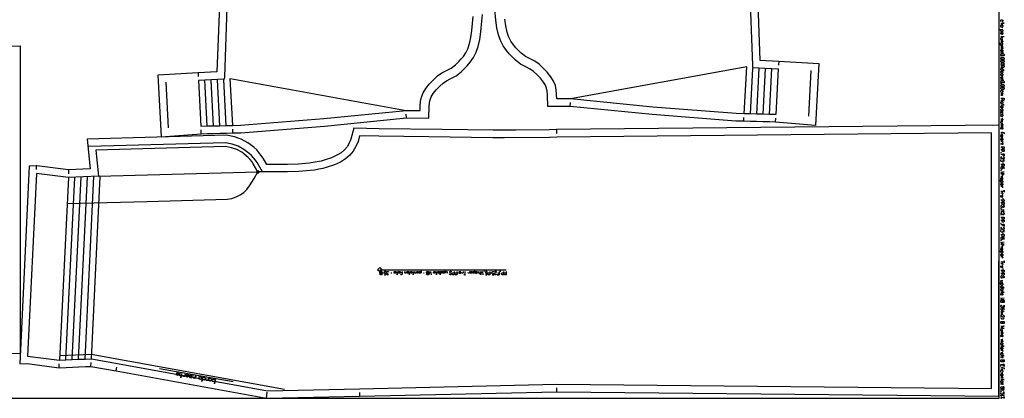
# Model space of a CAD drawing. Extents: x 0 to 3898, y 0 to 1320.
# Tile 4 of 7: x 2599 to 3898, y 0 to 500. Entities that reach past the tile are written whole.
import ezdxf

# ---------------------------------------------------------------- set-up
doc = ezdxf.new("R2010")
doc.units = 0

msp = doc.modelspace()

# ---------------------------------------------------------------- linework, layer by layer
for p, q in [((3892.916, 493.466), (3895.582, 493.466)), ((3897.582, 476.8), (3892.916, 476.8)), ((3892.916, 465.466), (3895.582, 465.466)), ((3599.926, 444.767), (3599.67, 439.773)), ((3892.916, 442.2), (3897.582, 440.2)), ((2833.794, 429.427), (2834.05, 424.433)), ((3324.939, 385.268), (3325.179, 390.261)), ((3897.582, 392.6), (3892.916, 392.6)), ((3108.781, 369.928), (3108.541, 374.921)), ((3553.975, 365.492), (3554.094, 370.491)), ((3595.698, 364.5), (3595.949, 369.492)), ((2838.022, 349.16), (2837.771, 354.152)), ((2879.745, 350.152), (2879.626, 355.151)), ((3306.788, 354.549), (3306.895, 349.549)), ((3892.916, 348.6), (3895.582, 348.6)), ((3892.916, 343.933), (3895.582, 343.933)), ((3892.916, 324.6), (3892.916, 323.266)), ((2620.423, 306.829), (2620.196, 301.834)), ((2663.118, 301.413), (2662.901, 296.417)), ((3892.916, 301.6), (3892.916, 300.266)), ((3895.582, 311.266), (3895.582, 309.933)), ((3892.916, 291.933), (3895.582, 291.933)), ((3895.582, 264.266), (3895.582, 262.933)), ((3892.916, 250.933), (3892.916, 249.6)), ((3892.916, 231.6), (3892.916, 230.266)), ((3892.916, 208.6), (3892.916, 207.266)), ((3895.582, 218.266), (3895.582, 216.933)), ((3892.916, 198.933), (3895.582, 198.933)), ((3895.582, 171.266), (3895.582, 169.933)), ((3078.449, 164.992), (3077.21, 164.992)), ((3089.599, 164.992), (3088.36, 164.992)), ((3112.829, 163.133), (3112.829, 167.47)), ((3132.343, 164.992), (3131.104, 164.992)), ((3177.255, 164.992), (3176.016, 164.992)), ((3202.963, 167.47), (3202.963, 164.992)), ((3211.945, 167.47), (3210.706, 167.47)), ((3220.928, 164.992), (3219.689, 164.992)), ((3233.317, 167.47), (3232.078, 167.47)), ((3892.916, 60.6), (3895.582, 60.6)), ((3897.582, 55.933), (3892.916, 55.933)), ((2650.563, 40.395), (2650.774, 45.39)), ((2692.428, 42.188), (2692.769, 47.176)), ((2725.764, 36.131), (2726.657, 41.05)), ((2879.962, 21.871), (2782.754, 38.966)), ((3892.916, 37.933), (3895.582, 37.933)), ((3892.916, 33.266), (3895.582, 33.266)), ((3307.133, 8.671), (3307.099, 13.67)), ((2924.085, 0.096), (2925.136, 8.026)), ((3047.203, 2.725), (3047.091, 7.723)), ((3892.916, 2), (3897.582, 0))]:
    msp.add_line(p, q)
for points in [[(7, 0), (3890.583, 0), (3890.583, 1320), (7, 1320), (7, 0)], [(3892.916, 491.8), (3893.582, 492.466), (3894.916, 492.466), (3895.582, 491.8), (3895.582, 490.466), (3894.916, 489.8), (3895.582, 489.8), (3892.916, 489.8), (3893.582, 489.8), (3892.916, 490.466), (3892.916, 491.8)], [(3892.916, 456.466), (3892.916, 455.466), (3893.916, 455.466), (3893.916, 456.466), (3892.916, 456.466)], [(3894.916, 456.466), (3894.916, 455.466), (3895.916, 455.466), (3895.916, 456.466), (3894.916, 456.466)], [(3892.916, 453.8), (3893.582, 454.466), (3896.916, 454.466), (3897.582, 453.8), (3897.582, 452.466), (3896.916, 451.8), (3893.582, 451.8), (3892.916, 452.466), (3892.916, 453.8)], [(3892.916, 450.8), (3893.249, 450.8), (3893.249, 450.533), (3892.916, 450.533), (3892.916, 450.8)], [(3892.916, 448.866), (3893.582, 449.533), (3896.916, 449.533), (3897.582, 448.866), (3897.582, 447.533), (3896.916, 446.866), (3893.582, 446.866), (3892.916, 447.533), (3892.916, 448.866)], [(3892.916, 445.2), (3893.582, 445.866), (3896.916, 445.866), (3897.582, 445.2), (3897.582, 443.866), (3896.916, 443.2), (3893.582, 443.2), (3892.916, 443.866), (3892.916, 445.2)], [(3896.582, 441), (3896.582, 442), (3897.582, 442), (3897.582, 441), (3896.582, 441)], [(3893.916, 441.4), (3892.916, 441.4), (3892.916, 440.4), (3893.916, 440.4), (3893.916, 441.4)], [(3892.916, 434.866), (3893.582, 435.533), (3894.916, 435.533), (3895.582, 434.866), (3895.582, 433.533), (3894.916, 432.866), (3897.582, 432.866), (3892.916, 432.866), (3893.582, 432.866), (3892.916, 433.533), (3892.916, 434.866)], [(3892.916, 431.2), (3893.582, 431.866), (3894.916, 431.866), (3895.582, 431.2), (3895.582, 429.866), (3894.916, 429.2), (3895.582, 429.2), (3892.916, 429.2), (3893.582, 429.2), (3892.916, 429.866), (3892.916, 431.2)], [(3892.916, 427.533), (3893.582, 428.2), (3894.916, 428.2), (3895.582, 427.533), (3895.582, 426.2), (3894.916, 425.533), (3893.582, 425.533), (3892.916, 426.2), (3892.916, 427.533)], [(3892.916, 420.866), (3892.916, 419.866), (3893.916, 419.866), (3893.916, 420.866), (3892.916, 420.866)], [(3892.916, 418.2), (3893.582, 418.866), (3896.916, 418.866), (3897.582, 418.2), (3897.582, 416.866), (3896.916, 416.2), (3893.582, 416.2), (3892.916, 416.866), (3892.916, 418.2)], [(3894.916, 420.866), (3894.916, 419.866), (3895.916, 419.866), (3895.916, 420.866), (3894.916, 420.866)], [(3892.916, 415.2), (3893.249, 415.2), (3893.249, 414.933), (3892.916, 414.933), (3892.916, 415.2)], [(3892.916, 413.266), (3893.582, 413.933), (3896.916, 413.933), (3897.582, 413.266), (3897.582, 411.933), (3896.916, 411.266), (3893.582, 411.266), (3892.916, 411.933), (3892.916, 413.266)], [(3892.916, 409.6), (3893.582, 410.266), (3896.916, 410.266), (3897.582, 409.6), (3897.582, 408.266), (3896.916, 407.6), (3893.582, 407.6), (3892.916, 408.266), (3892.916, 409.6)], [(3892.916, 390.933), (3893.582, 391.6), (3894.916, 391.6), (3895.582, 390.933), (3895.582, 389.6), (3894.916, 388.933), (3893.582, 388.933), (3892.916, 389.6), (3892.916, 390.933)], [(3892.916, 381.266), (3893.582, 381.933), (3894.916, 381.933), (3895.582, 381.266), (3895.582, 379.933), (3894.916, 379.266), (3895.582, 379.266), (3892.916, 379.266), (3893.582, 379.266), (3892.916, 379.933), (3892.916, 381.266)], [(3892.916, 373.933), (3893.582, 374.6), (3894.916, 374.6), (3895.582, 373.933), (3895.582, 372.6), (3894.916, 371.933), (3895.582, 371.933), (3892.916, 371.933), (3893.582, 371.933), (3892.916, 372.6), (3892.916, 373.933)], [(3307.133, 8.671), (3890.556, 2.965), (3890.582, 360.259), (3306.788, 354.549), (3297.206, 354.231), (3252.992, 353.705), (3223.022, 353.665), (3155.697, 354.868), (3072.627, 355.798), (3039.445, 356.647), (3035.4, 342.146), (3033.135, 336.608), (3030.355, 331.893), (3026.931, 327.789), (3022.596, 324.067), (3017.06, 320.614), (3010.062, 317.408), (3001.372, 314.457), (2996.311, 313.105), (2991.105, 311.97), (2985.857, 311.059), (2980.643, 310.357), (2966.298, 309.171), (2951.828, 308.731), (2938.384, 308.713), (2924.424, 308.694), (2919.537, 317.006), (2916.836, 320.924), (2914.158, 324.342), (2911.173, 327.689), (2907.225, 331.507), (2899.534, 337.313), (2890.921, 341.953), (2881.714, 345.22), (2871.492, 347.205), (2687.332, 342.089), (2691.27, 302.632), (2663.118, 301.413), (2621.21, 306.854), (2620.423, 306.829), (2611.184, 306.538), (2598.504, 45.482), (2608.526, 45.788), (2650.563, 40.395), (2659.837, 40.792), (2668.264, 41.153), (2676.691, 41.514), (2685.117, 41.875), (2692.428, 42.188), (2725.764, 36.131), (2924.085, 0.096), (2924.612, 0), (3047.203, 2.725), (3307.133, 8.671)], [(3892.916, 336.266), (3892.916, 335.266), (3893.916, 335.266), (3893.916, 336.266), (3892.916, 336.266)], [(3894.916, 336.266), (3894.916, 335.266), (3895.916, 335.266), (3895.916, 336.266), (3894.916, 336.266)], [(3076.28, 167.47), (3076.28, 163.133), (3074.422, 163.133), (3073.802, 163.753), (3073.802, 164.372), (3074.422, 164.992), (3076.28, 164.992), (3074.422, 164.992), (3073.802, 165.611), (3073.802, 166.85), (3074.422, 167.47), (3076.28, 167.47)], [(3094.555, 167.47), (3095.174, 166.85), (3095.174, 165.611), (3094.555, 164.992), (3093.316, 164.992), (3092.696, 165.611), (3092.696, 164.992), (3092.696, 167.47), (3092.696, 166.85), (3093.316, 167.47), (3094.555, 167.47)], [(3100.13, 167.47), (3100.75, 166.85), (3100.75, 165.611), (3100.13, 164.992), (3098.891, 164.992), (3098.272, 165.611), (3098.272, 164.992), (3098.272, 167.47), (3098.272, 166.85), (3098.891, 167.47), (3100.13, 167.47)], [(3111.281, 167.47), (3111.9, 166.85), (3111.9, 165.611), (3111.281, 164.992), (3110.042, 164.992), (3109.422, 165.611), (3109.422, 166.85), (3110.042, 167.47), (3111.281, 167.47)], [(3115.617, 167.47), (3116.237, 166.85), (3116.237, 165.611), (3115.617, 164.992), (3114.378, 164.992), (3113.759, 165.611), (3113.759, 164.992), (3113.759, 167.47), (3113.759, 166.85), (3114.378, 167.47), (3115.617, 167.47)], [(3123.98, 167.47), (3124.599, 166.85), (3124.599, 165.611), (3123.98, 164.992), (3122.741, 164.992), (3122.122, 165.611), (3122.122, 164.992), (3122.122, 167.47), (3122.122, 166.85), (3122.741, 167.47), (3123.98, 167.47)], [(3137.918, 167.47), (3137.918, 163.133), (3136.06, 163.133), (3135.44, 163.753), (3135.44, 164.372), (3136.06, 164.992), (3137.918, 164.992), (3136.06, 164.992), (3135.44, 165.611), (3135.44, 166.85), (3136.06, 167.47), (3137.918, 167.47)], [(3151.856, 167.47), (3152.476, 166.85), (3152.476, 165.611), (3151.856, 164.992), (3150.617, 164.992), (3149.998, 165.611), (3149.998, 164.992), (3149.998, 167.47), (3149.998, 166.85), (3150.617, 167.47), (3151.856, 167.47)], [(3155.263, 167.47), (3155.883, 166.85), (3155.883, 165.611), (3155.263, 164.992), (3154.024, 164.992), (3153.405, 165.611), (3153.405, 163.133), (3153.405, 167.47), (3153.405, 166.85), (3154.024, 167.47), (3155.263, 167.47)], [(3892.916, 147.6), (3893.582, 148.266), (3894.916, 148.266), (3895.582, 147.6), (3895.582, 146.266), (3894.916, 145.6), (3897.582, 145.6), (3892.916, 145.6), (3893.582, 145.6), (3892.916, 146.266), (3892.916, 147.6)], [(3892.916, 143.933), (3893.582, 144.6), (3894.916, 144.6), (3895.582, 143.933), (3895.582, 142.6), (3894.916, 141.933), (3895.582, 141.933), (3892.916, 141.933), (3893.582, 141.933), (3892.916, 142.6), (3892.916, 143.933)], [(3892.916, 128.933), (3897.582, 128.933), (3897.582, 126.933), (3896.916, 126.266), (3896.249, 126.266), (3895.582, 126.933), (3895.582, 128.933), (3895.582, 126.933), (3894.916, 126.266), (3893.582, 126.266), (3892.916, 126.933), (3892.916, 128.933)], [(3892.916, 101.266), (3897.582, 101.266), (3897.582, 99.266), (3896.916, 98.6), (3896.249, 98.6), (3895.582, 99.266), (3895.582, 101.266), (3895.582, 99.266), (3894.916, 98.6), (3893.582, 98.6), (3892.916, 99.266), (3892.916, 101.266)], [(3892.916, 72.6), (3893.582, 73.266), (3894.916, 73.266), (3895.582, 72.6), (3895.582, 71.266), (3894.916, 70.6), (3895.582, 70.6), (3892.916, 70.6), (3893.582, 70.6), (3892.916, 71.266), (3892.916, 72.6)], [(3892.916, 58.933), (3893.582, 59.6), (3894.916, 59.6), (3895.582, 58.933), (3895.582, 57.6), (3894.916, 56.933), (3895.582, 56.933), (3892.916, 56.933), (3893.582, 56.933), (3892.916, 57.6), (3892.916, 58.933)], [(3892.916, 54.933), (3892.916, 53.933), (3893.916, 53.933), (3893.916, 54.933), (3892.916, 54.933)], [(3894.916, 54.933), (3894.916, 53.933), (3895.916, 53.933), (3895.916, 54.933), (3894.916, 54.933)], [(3892.916, 50.6), (3897.582, 50.6), (3897.582, 48.6), (3896.916, 47.933), (3896.249, 47.933), (3895.582, 48.6), (3895.582, 50.6), (3895.582, 48.6), (3894.916, 47.933), (3893.582, 47.933), (3892.916, 48.6), (3892.916, 50.6)], [(3892.916, 22.6), (3893.582, 23.266), (3894.916, 23.266), (3895.582, 22.6), (3895.582, 21.266), (3894.916, 20.6), (3895.582, 20.6), (3892.916, 20.6), (3893.582, 20.6), (3892.916, 21.266), (3892.916, 22.6)], [(3892.916, 19.6), (3892.916, 18.6), (3893.916, 18.6), (3893.916, 19.6), (3892.916, 19.6)], [(3894.916, 15.266), (3895.582, 14.6), (3895.582, 13.266), (3896.249, 12.6), (3896.916, 12.6), (3897.582, 13.266), (3897.582, 14.6), (3896.916, 15.266), (3896.249, 15.266), (3895.582, 14.6), (3895.582, 13.266), (3894.916, 12.6), (3893.582, 12.6), (3892.916, 13.266), (3892.916, 14.6), (3893.582, 15.266), (3894.916, 15.266)], [(3894.916, 19.6), (3894.916, 18.6), (3895.916, 18.6), (3895.916, 19.6), (3894.916, 19.6)], [(3892.916, 9.266), (3893.249, 9.266), (3893.249, 9), (3892.916, 9), (3892.916, 9.266)], [(3893.916, 1.2), (3892.916, 1.2), (3892.916, 0.2), (3893.916, 0.2), (3893.916, 1.2)], [(3896.582, 0.8), (3896.582, 1.8), (3897.582, 1.8), (3897.582, 0.8), (3896.582, 0.8)]]:
    msp.add_lwpolyline(points, close=True)
for points in [[(3571.353, 544.602), (3574.939, 446.032), (3599.926, 444.767), (3652.86, 441.831), (3648.524, 360.147), (3595.698, 364.5), (3587.574, 364.693), (3579.174, 364.893), (3570.774, 365.093), (3562.374, 365.293), (3554.031, 365.492), (3554.031, 365.492), (3553.975, 365.492), (3543.242, 365.688), (3433.049, 374.382), (3324.939, 385.268), (3295.276, 385.126), (3294.931, 400.458), (3294.535, 405.251), (3293.692, 409.356), (3292.215, 413.109), (3289.564, 417.341), (3285.594, 422.219), (3280.848, 427.148), (3276.275, 431.341), (3271.909, 434.344), (3266.365, 437.19), (3259.253, 441.051), (3252.819, 446.118), (3246.845, 451.967), (3244.625, 454.234), (3240.704, 458.779), (3236.34, 465.053), (3232.851, 471.982), (3230.291, 479.433), (3228.153, 488.759), (3226.672, 498.789), (3225.378, 512.825)], [(2862.367, 529.262), (2858.781, 430.692), (2833.794, 429.427), (2780.86, 426.491), (2785.196, 344.807), (2838.022, 349.16), (2846.146, 349.353), (2854.546, 349.553), (2862.946, 349.753), (2871.346, 349.953), (2879.689, 350.152), (2879.689, 350.152), (2879.745, 350.152), (2890.478, 350.348), (3000.671, 359.042), (3108.781, 369.928), (3138.444, 369.786), (3138.789, 385.118), (3139.185, 389.911), (3140.028, 394.016), (3141.505, 397.769), (3144.156, 402.001), (3148.126, 406.879), (3152.872, 411.808), (3157.445, 416.001), (3161.811, 419.004), (3167.355, 421.85), (3174.467, 425.711), (3180.901, 430.778), (3186.875, 436.627), (3189.095, 438.894), (3193.016, 443.439), (3197.38, 449.713), (3200.869, 456.642), (3203.429, 464.093), (3205.567, 473.419), (3207.048, 483.449), (3208.342, 497.485), (3209.034, 506.612)], [(3893.582, 496.8), (3892.916, 497.466), (3892.916, 498.8), (3893.582, 499.466), (3894.916, 499.466), (3895.582, 498.8), (3895.582, 497.466), (3894.916, 496.8)], [(3892.916, 495.133), (3897.582, 495.133), (3896.249, 495.133), (3896.249, 495.8), (3896.249, 494.466)], [(3891.582, 486.466), (3895.582, 486.466), (3894.916, 486.466), (3895.582, 485.8), (3895.582, 484.466), (3894.916, 483.8), (3893.582, 483.8), (3892.916, 484.466), (3892.916, 485.8), (3893.582, 486.466)], [(3893.582, 480.133), (3892.916, 480.8), (3892.916, 482.133), (3893.582, 482.8), (3894.916, 482.8), (3895.582, 482.133), (3895.582, 480.8), (3894.916, 480.133), (3894.249, 480.133), (3894.249, 482.8)], [(3892.249, 469.133), (3891.582, 468.466), (3891.582, 467.133), (3892.249, 466.466), (3895.582, 466.466), (3894.916, 466.466), (3895.582, 467.133), (3895.582, 468.466), (3894.916, 469.133), (3893.582, 469.133), (3892.916, 468.466), (3892.916, 467.133), (3893.582, 466.466)], [(3892.916, 473.133), (3895.582, 473.133), (3893.582, 473.133), (3892.916, 473.8), (3892.916, 475.133), (3893.582, 475.8), (3895.582, 475.8)], [(3892.916, 472.133), (3895.582, 472.133), (3894.916, 472.133), (3895.582, 471.466), (3895.582, 470.8), (3894.916, 470.133), (3892.916, 470.133)], [(2016.277, 459.388), (2599.14, 465.187), (2599.14, 58.56), (2016.347, 64.168)], [(3892.916, 464.466), (3895.582, 464.466), (3894.916, 464.466), (3895.582, 463.8), (3895.582, 463.466), (3894.916, 462.8), (3892.916, 462.8), (3894.916, 462.8), (3895.582, 462.133), (3895.582, 461.8), (3894.916, 461.133), (3892.916, 461.133)], [(3893.582, 457.466), (3892.916, 458.133), (3892.916, 459.466), (3893.582, 460.133), (3894.916, 460.133), (3895.582, 459.466), (3895.582, 458.133), (3894.916, 457.466), (3894.249, 457.466), (3894.249, 460.133)], [(3892.916, 439.2), (3896.916, 439.2), (3897.582, 438.533), (3897.582, 437.2), (3896.916, 436.533), (3892.916, 436.533), (3894.916, 436.533), (3894.916, 439.2)], [(3894.916, 421.866), (3895.582, 422.533), (3895.582, 423.866), (3895.116, 424.533), (3894.582, 424.533), (3894.249, 423.866), (3894.249, 422.533), (3893.916, 421.866), (3893.382, 421.866), (3892.916, 422.533), (3892.916, 423.866), (3893.582, 424.533)], [(3893.582, 403.933), (3892.916, 404.6), (3892.916, 405.933), (3893.582, 406.6), (3894.916, 406.6), (3895.582, 405.933), (3895.582, 404.6), (3894.916, 403.933)], [(3892.916, 402.933), (3895.582, 402.933), (3894.916, 402.933), (3895.582, 402.266), (3895.582, 401.933), (3894.916, 401.266), (3892.916, 401.266), (3894.916, 401.266), (3895.582, 400.6), (3895.582, 400.266), (3894.916, 399.6), (3892.916, 399.6)], [(3892.916, 396.266), (3897.582, 396.266), (3897.582, 394.266), (3896.916, 393.6), (3895.582, 393.6), (3894.916, 394.266), (3894.916, 396.266)], [(3892.916, 387.266), (3897.582, 387.266), (3896.249, 387.266), (3896.249, 387.933), (3896.249, 386.6)], [(3893.582, 382.933), (3892.916, 383.6), (3892.916, 384.933), (3893.582, 385.6), (3894.916, 385.6), (3895.582, 384.933), (3895.582, 383.6), (3894.916, 382.933), (3894.249, 382.933), (3894.249, 385.6)], [(3893.249, 375.6), (3892.916, 375.6), (3892.916, 378.266), (3893.249, 378.266), (3895.249, 375.6), (3895.582, 375.6), (3895.582, 378.266), (3895.249, 378.266)], [(3892.916, 368.6), (3895.582, 368.6), (3894.916, 368.6), (3895.582, 367.933), (3895.582, 367.266), (3894.916, 366.6), (3892.916, 366.6)], [(3892.916, 362.933), (3895.582, 362.933), (3893.582, 362.933), (3892.916, 363.6), (3892.916, 364.933), (3893.582, 365.6), (3895.582, 365.6)], [(3892.916, 361.933), (3895.582, 361.933), (3894.916, 361.933), (3895.582, 361.266), (3895.582, 360.933), (3894.916, 360.266), (3892.916, 360.266), (3894.916, 360.266), (3895.582, 359.6), (3895.582, 359.266), (3894.916, 358.6), (3892.916, 358.6)], [(3893.582, 354.933), (3892.916, 355.6), (3892.916, 356.933), (3893.582, 357.6), (3894.916, 357.6), (3895.582, 356.933), (3895.582, 355.6), (3894.916, 354.933), (3894.249, 354.933), (3894.249, 357.6)], [(3892.916, 350.933), (3894.916, 350.933), (3894.916, 350.266), (3894.916, 351.6), (3894.916, 350.933), (3896.916, 350.933), (3897.582, 350.266), (3897.582, 349.6), (3896.916, 348.933)], [(3894.916, 344.933), (3895.582, 345.6), (3895.582, 346.933), (3895.116, 347.6), (3894.582, 347.6), (3894.249, 346.933), (3894.249, 345.6), (3893.916, 344.933), (3893.382, 344.933), (3892.916, 345.6), (3892.916, 346.933), (3893.582, 347.6)], [(3893.582, 340.266), (3892.916, 340.933), (3892.916, 342.266), (3893.582, 342.933), (3894.916, 342.933), (3895.582, 342.266), (3895.582, 340.933), (3894.916, 340.266), (3894.249, 340.266), (3894.249, 342.933)], [(3892.916, 339.266), (3895.582, 339.266), (3894.916, 339.266), (3895.582, 338.6), (3895.582, 337.933), (3894.916, 337.266)], [(3892.916, 331.933), (3897.582, 331.933), (3897.582, 329.933), (3896.916, 329.266), (3895.582, 329.266), (3894.916, 329.933), (3894.916, 331.933)], [(3892.916, 328.266), (3897.582, 328.266), (3897.582, 326.266), (3896.916, 325.6), (3895.582, 325.6), (3894.916, 326.266), (3894.916, 328.266)], [(3892.916, 322.266), (3897.582, 322.266), (3897.582, 319.6), (3897.582, 322.266), (3895.582, 322.266), (3895.582, 320.266)], [(3896.249, 318.6), (3896.916, 318.6), (3897.582, 317.933), (3897.582, 316.6), (3896.916, 315.933), (3895.582, 315.933), (3893.582, 318.6), (3892.916, 318.6), (3892.916, 315.933), (3893.582, 315.933)], [(3897.582, 312.266), (3897.582, 314.933), (3896.249, 314.933), (3896.249, 312.933), (3895.582, 312.266), (3893.582, 312.266), (3892.916, 312.933), (3892.916, 314.266), (3893.582, 314.933)], [(3892.916, 308.933), (3897.582, 308.933), (3897.582, 306.933), (3896.916, 306.266), (3895.582, 306.266), (3894.916, 306.933), (3894.916, 308.933)], [(3896.916, 302.6), (3897.582, 303.266), (3897.582, 304.6), (3896.916, 305.266), (3893.582, 305.266), (3892.916, 304.6), (3892.916, 303.266), (3893.582, 302.6), (3894.916, 302.6), (3895.582, 303.266), (3895.582, 304.6), (3894.916, 305.266)], [(3897.582, 296.6), (3892.916, 297.266), (3894.916, 297.933), (3892.916, 298.6), (3897.582, 299.266)], [(3891.582, 287.266), (3895.582, 287.266), (3894.916, 287.266), (3895.582, 286.6), (3895.582, 285.266), (3894.916, 284.6), (3893.582, 284.6), (3892.916, 285.266), (3892.916, 286.6), (3893.582, 287.266)], [(3892.916, 292.933), (3894.916, 292.933), (3895.582, 293.6), (3895.582, 294.933), (3894.916, 295.6), (3897.582, 295.6), (3892.916, 295.6)], [(3894.916, 288.266), (3895.582, 288.933), (3895.582, 290.266), (3895.116, 290.933), (3894.582, 290.933), (3894.249, 290.266), (3894.249, 288.933), (3893.916, 288.266), (3893.382, 288.266), (3892.916, 288.933), (3892.916, 290.266), (3893.582, 290.933)], [(3893.582, 280.933), (3892.916, 281.6), (3892.916, 282.933), (3893.582, 283.6), (3894.916, 283.6), (3895.582, 282.933), (3895.582, 281.6), (3894.916, 280.933), (3894.249, 280.933), (3894.249, 283.6)], [(3892.916, 279.933), (3895.582, 279.933), (3894.916, 279.933), (3895.582, 279.266), (3895.582, 278.6), (3894.916, 277.933)], [(3892.916, 273.266), (3897.582, 273.266), (3897.582, 274.6), (3897.582, 271.933)], [(3892.916, 270.933), (3895.582, 270.933), (3894.916, 270.933), (3895.582, 270.266), (3895.582, 269.6), (3894.916, 268.933)], [(3894.916, 265.266), (3895.582, 265.933), (3895.582, 267.266), (3895.116, 267.933), (3894.582, 267.933), (3894.249, 267.266), (3894.249, 265.933), (3893.916, 265.266), (3893.382, 265.266), (3892.916, 265.933), (3892.916, 267.266), (3893.582, 267.933)], [(3892.916, 261.933), (3897.582, 261.933), (3897.582, 259.933), (3896.916, 259.266), (3895.582, 259.266), (3894.916, 259.933), (3894.916, 261.933)], [(3892.916, 258.266), (3897.582, 258.266), (3897.582, 256.266), (3896.916, 255.6), (3895.582, 255.6), (3894.916, 256.266), (3894.916, 258.266)], [(3894.249, 254.6), (3893.582, 254.6), (3892.916, 253.933), (3892.916, 252.6), (3893.582, 251.933), (3894.582, 251.933), (3895.916, 254.6), (3896.916, 254.6), (3897.582, 253.933), (3897.582, 252.6), (3896.916, 251.933), (3896.249, 251.933)], [(3892.916, 248.6), (3897.582, 248.6), (3895.582, 247.266), (3897.582, 245.933), (3892.916, 245.933)], [(3896.249, 244.933), (3896.916, 244.933), (3897.582, 244.266), (3897.582, 242.933), (3896.916, 242.266), (3895.582, 242.266), (3893.582, 244.933), (3892.916, 244.933), (3892.916, 242.266), (3893.582, 242.266)], [(3892.916, 238.933), (3897.582, 238.933), (3897.582, 236.933), (3896.916, 236.266), (3895.582, 236.266), (3894.916, 236.933), (3894.916, 238.933)], [(3892.916, 235.266), (3897.582, 235.266), (3897.582, 233.266), (3896.916, 232.6), (3895.582, 232.6), (3894.916, 233.266), (3894.916, 235.266)], [(3892.916, 229.266), (3897.582, 229.266), (3897.582, 226.6), (3897.582, 229.266), (3895.582, 229.266), (3895.582, 227.266)], [(3896.249, 225.6), (3896.916, 225.6), (3897.582, 224.933), (3897.582, 223.6), (3896.916, 222.933), (3895.582, 222.933), (3893.582, 225.6), (3892.916, 225.6), (3892.916, 222.933), (3893.582, 222.933)], [(3897.582, 219.266), (3897.582, 221.933), (3896.249, 221.933), (3896.249, 219.933), (3895.582, 219.266), (3893.582, 219.266), (3892.916, 219.933), (3892.916, 221.266), (3893.582, 221.933)], [(3892.916, 215.933), (3897.582, 215.933), (3897.582, 213.933), (3896.916, 213.266), (3895.582, 213.266), (3894.916, 213.933), (3894.916, 215.933)], [(3896.916, 209.6), (3897.582, 210.266), (3897.582, 211.6), (3896.916, 212.266), (3893.582, 212.266), (3892.916, 211.6), (3892.916, 210.266), (3893.582, 209.6), (3894.916, 209.6), (3895.582, 210.266), (3895.582, 211.6), (3894.916, 212.266)], [(3897.582, 203.6), (3892.916, 204.266), (3894.916, 204.933), (3892.916, 205.6), (3897.582, 206.266)], [(3892.916, 199.933), (3894.916, 199.933), (3895.582, 200.6), (3895.582, 201.933), (3894.916, 202.6), (3897.582, 202.6), (3892.916, 202.6)], [(3894.916, 195.266), (3895.582, 195.933), (3895.582, 197.266), (3895.116, 197.933), (3894.582, 197.933), (3894.249, 197.266), (3894.249, 195.933), (3893.916, 195.266), (3893.382, 195.266), (3892.916, 195.933), (3892.916, 197.266), (3893.582, 197.933)], [(3891.582, 194.266), (3895.582, 194.266), (3894.916, 194.266), (3895.582, 193.6), (3895.582, 192.266), (3894.916, 191.6), (3893.582, 191.6), (3892.916, 192.266), (3892.916, 193.6), (3893.582, 194.266)], [(3893.582, 187.933), (3892.916, 188.6), (3892.916, 189.933), (3893.582, 190.6), (3894.916, 190.6), (3895.582, 189.933), (3895.582, 188.6), (3894.916, 187.933), (3894.249, 187.933), (3894.249, 190.6)], [(3892.916, 186.933), (3895.582, 186.933), (3894.916, 186.933), (3895.582, 186.266), (3895.582, 185.6), (3894.916, 184.933)], [(3892.916, 180.266), (3897.582, 180.266), (3897.582, 181.6), (3897.582, 178.933)], [(3892.916, 177.933), (3895.582, 177.933), (3894.916, 177.933), (3895.582, 177.266), (3895.582, 176.6), (3894.916, 175.933)], [(3894.916, 172.266), (3895.582, 172.933), (3895.582, 174.266), (3895.116, 174.933), (3894.582, 174.933), (3894.249, 174.266), (3894.249, 172.933), (3893.916, 172.266), (3893.382, 172.266), (3892.916, 172.933), (3892.916, 174.266), (3893.582, 174.933)], [(3892.916, 168.933), (3897.582, 168.933), (3897.582, 166.933), (3896.916, 166.266), (3895.582, 166.266), (3894.916, 166.933), (3894.916, 168.933)], [(3079.378, 163.753), (3079.997, 163.133), (3081.236, 163.133), (3081.856, 163.753), (3081.856, 166.85), (3081.236, 167.47), (3079.997, 167.47), (3079.378, 166.85), (3079.378, 165.611), (3079.997, 164.992), (3081.236, 164.992), (3081.856, 165.611)], [(3085.263, 163.133), (3082.785, 163.133), (3084.643, 164.372), (3083.404, 164.372), (3082.785, 164.992), (3082.785, 166.85), (3083.404, 167.47), (3084.643, 167.47), (3085.263, 166.85), (3085.263, 166.231)], [(3096.723, 167.47), (3096.723, 163.133), (3096.723, 164.372), (3097.343, 164.372), (3096.104, 164.372)], [(3102.918, 167.47), (3102.918, 165.611), (3102.298, 165.611), (3103.537, 165.611), (3102.918, 165.611), (3102.918, 163.753), (3102.298, 163.133), (3101.679, 163.133), (3101.059, 163.753)], [(3108.493, 167.47), (3108.493, 164.992), (3108.493, 165.611), (3107.874, 164.992), (3107.254, 164.992), (3106.635, 165.611), (3106.635, 167.47)], [(3117.785, 167.47), (3117.785, 163.133), (3117.785, 164.372), (3118.405, 164.372), (3117.166, 164.372)], [(3121.192, 167.47), (3121.192, 164.992), (3121.192, 165.611), (3120.573, 164.992), (3119.953, 164.992), (3119.334, 165.611), (3119.334, 167.47)], [(3128.007, 168.709), (3128.007, 164.992), (3128.007, 165.611), (3127.387, 164.992), (3126.148, 164.992), (3125.529, 165.611), (3125.529, 166.85), (3126.148, 167.47), (3127.387, 167.47), (3128.007, 166.85)], [(3138.847, 163.133), (3139.467, 167.47), (3140.086, 165.611), (3140.706, 167.47), (3141.325, 163.133)], [(3144.423, 166.85), (3145.042, 167.47), (3146.281, 167.47), (3146.901, 166.85), (3146.901, 165.611), (3146.281, 164.992), (3145.042, 164.992), (3144.423, 165.611), (3144.423, 166.231), (3146.901, 166.231)], [(3148.449, 167.47), (3148.449, 163.133), (3148.449, 164.372), (3149.069, 164.372), (3147.83, 164.372)], [(3159.29, 168.709), (3159.29, 164.992), (3159.29, 165.611), (3158.671, 164.992), (3157.432, 164.992), (3156.812, 165.611), (3156.812, 166.85), (3157.432, 167.47), (3158.671, 167.47), (3159.29, 166.85)], [(3160.219, 167.47), (3160.219, 164.992), (3160.219, 166.85), (3160.839, 167.47), (3162.078, 167.47), (3162.697, 166.85), (3162.697, 164.992)], [(3168.272, 166.231), (3168.272, 166.85), (3167.653, 167.47), (3166.414, 167.47), (3165.795, 166.85), (3165.795, 165.921), (3168.272, 164.682), (3168.272, 163.753), (3167.653, 163.133), (3166.414, 163.133), (3165.795, 163.753), (3165.795, 164.372)], [(3171.68, 167.47), (3171.68, 163.133), (3169.821, 163.133), (3169.202, 163.753), (3169.202, 164.992), (3169.821, 165.611), (3171.68, 165.611)], [(3175.087, 167.47), (3175.087, 163.133), (3173.228, 163.133), (3172.609, 163.753), (3172.609, 164.992), (3173.228, 165.611), (3175.087, 165.611)], [(3178.184, 165.611), (3178.803, 164.992), (3180.042, 164.992), (3180.662, 165.425), (3180.662, 165.921), (3180.042, 166.231), (3178.803, 166.231), (3178.184, 166.54), (3178.184, 167.036), (3178.803, 167.47), (3180.042, 167.47), (3180.662, 166.85)], [(3183.45, 167.47), (3183.45, 164.992), (3183.45, 165.611), (3182.83, 164.992), (3182.211, 164.992), (3181.591, 165.611)], [(3185.618, 167.47), (3185.618, 163.133), (3186.857, 163.133), (3184.379, 163.133)], [(3191.812, 167.47), (3191.812, 164.992), (3191.812, 165.611), (3191.193, 164.992), (3190.574, 164.992), (3189.954, 165.611)], [(3192.742, 166.85), (3193.361, 167.47), (3194.6, 167.47), (3195.22, 166.85), (3195.22, 165.611), (3194.6, 164.992), (3193.361, 164.992), (3192.742, 165.611), (3192.742, 166.231), (3195.22, 166.231)], [(3198.627, 168.709), (3198.627, 164.992), (3198.627, 165.611), (3198.007, 164.992), (3196.768, 164.992), (3196.149, 165.611), (3196.149, 166.85), (3196.768, 167.47), (3198.007, 167.47), (3198.627, 166.85)], [(3199.556, 165.611), (3200.175, 164.992), (3201.414, 164.992), (3202.034, 165.425), (3202.034, 165.921), (3201.414, 166.231), (3200.175, 166.231), (3199.556, 166.54), (3199.556, 167.036), (3200.175, 167.47), (3201.414, 167.47), (3202.034, 166.85)], [(3203.892, 167.47), (3203.892, 165.611), (3204.512, 164.992), (3205.751, 164.992), (3206.37, 165.611), (3206.37, 163.133), (3206.37, 167.47)], [(3207.299, 163.133), (3207.919, 167.47), (3208.538, 165.611), (3209.158, 167.47), (3209.777, 163.133)], [(3212.875, 163.753), (3213.494, 163.133), (3214.733, 163.133), (3215.353, 163.753), (3215.353, 166.85), (3214.733, 167.47), (3213.494, 167.47), (3212.875, 166.85), (3212.875, 165.611), (3213.494, 164.992), (3214.733, 164.992), (3215.353, 165.611)], [(3218.76, 167.47), (3218.76, 163.133), (3216.901, 163.133), (3216.282, 163.753), (3216.282, 164.992), (3216.901, 165.611), (3218.76, 165.611)], [(3221.857, 163.133), (3224.335, 163.133), (3224.335, 164.372), (3222.476, 164.372), (3221.857, 164.992), (3221.857, 166.85), (3222.476, 167.47), (3223.715, 167.47), (3224.335, 166.85)], [(3227.742, 164.372), (3227.742, 163.753), (3227.123, 163.133), (3225.884, 163.133), (3225.264, 163.753), (3225.264, 164.992), (3227.742, 166.85), (3227.742, 167.47), (3225.264, 167.47), (3225.264, 166.85)], [(3231.149, 167.47), (3231.149, 163.133), (3228.671, 163.133), (3231.149, 163.133), (3231.149, 164.992), (3229.291, 164.992)], [(3236.724, 167.47), (3236.724, 163.133), (3234.866, 163.133), (3234.246, 163.753), (3234.246, 164.992), (3234.866, 165.611), (3236.724, 165.611)], [(3240.132, 167.47), (3240.132, 163.133), (3238.273, 163.133), (3237.654, 163.753), (3237.654, 164.992), (3238.273, 165.611), (3240.132, 165.611)], [(3892.916, 165.266), (3897.582, 165.266), (3897.582, 163.266), (3896.916, 162.6), (3895.582, 162.6), (3894.916, 163.266), (3894.916, 165.266)], [(3894.249, 161.6), (3893.582, 161.6), (3892.916, 160.933), (3892.916, 159.6), (3893.582, 158.933), (3894.582, 158.933), (3895.916, 161.6), (3896.916, 161.6), (3897.582, 160.933), (3897.582, 159.6), (3896.916, 158.933), (3896.249, 158.933)], [(3891.582, 151.933), (3895.582, 151.933), (3894.916, 151.933), (3895.582, 151.266), (3895.582, 149.933), (3894.916, 149.266), (3893.582, 149.266), (3892.916, 149.933), (3892.916, 151.266), (3893.582, 151.933)], [(3892.916, 152.933), (3895.582, 152.933), (3893.582, 152.933), (3892.916, 153.6), (3892.916, 154.933), (3893.582, 155.6), (3895.582, 155.6)], [(3892.916, 140.266), (3897.582, 140.266), (3896.249, 140.266), (3896.249, 140.933), (3896.249, 139.6)], [(3893.582, 135.933), (3892.916, 136.6), (3892.916, 137.933), (3893.582, 138.6), (3894.916, 138.6), (3895.582, 137.933), (3895.582, 136.6), (3894.916, 135.933), (3894.249, 135.933), (3894.249, 138.6)], [(3897.582, 129.933), (3892.916, 130.6), (3894.916, 131.266), (3892.916, 131.933), (3897.582, 132.6)], [(3897.582, 122.933), (3897.582, 120.266), (3896.249, 122.266), (3896.249, 120.933), (3895.582, 120.266), (3893.582, 120.266), (3892.916, 120.933), (3892.916, 122.266), (3893.582, 122.933), (3894.249, 122.933)], [(3896.916, 116.6), (3897.582, 117.266), (3897.582, 118.6), (3896.916, 119.266), (3893.582, 119.266), (3892.916, 118.6), (3892.916, 117.266), (3893.582, 116.6), (3894.916, 116.6), (3895.582, 117.266), (3895.582, 118.6), (3894.916, 119.266)], [(3892.916, 114.266), (3894.249, 115.6), (3896.249, 115.6), (3897.582, 114.266)], [(3892.916, 113.266), (3893.116, 113.266), (3895.382, 110.6), (3895.582, 110.6), (3895.382, 110.6), (3894.249, 111.933), (3895.382, 113.266), (3895.582, 113.266), (3895.382, 113.266), (3893.116, 110.6), (3892.916, 110.6)], [(3896.249, 109.6), (3896.916, 109.6), (3897.582, 108.933), (3897.582, 107.6), (3896.916, 106.933), (3895.582, 106.933), (3893.582, 109.6), (3892.916, 109.6), (3892.916, 106.933), (3893.582, 106.933)], [(3897.582, 105.933), (3896.249, 104.6), (3894.249, 104.6), (3892.916, 105.933)], [(3892.916, 95.266), (3897.582, 95.266), (3896.916, 95.266), (3893.582, 92.6), (3892.916, 92.6), (3897.582, 92.6)], [(3892.916, 88.933), (3895.582, 88.933), (3893.582, 88.933), (3892.916, 89.6), (3892.916, 90.933), (3893.582, 91.6), (3895.582, 91.6)], [(3892.916, 87.933), (3895.582, 87.933), (3894.916, 87.933), (3895.582, 87.266), (3895.582, 86.933), (3894.916, 86.266), (3892.916, 86.266), (3894.916, 86.266), (3895.582, 85.6), (3895.582, 85.266), (3894.916, 84.6), (3892.916, 84.6)], [(3893.582, 80.933), (3892.916, 81.6), (3892.916, 82.933), (3893.582, 83.6), (3894.916, 83.6), (3895.582, 82.933), (3895.582, 81.6), (3894.916, 80.933), (3894.249, 80.933), (3894.249, 83.6)], [(3892.916, 77.6), (3895.582, 77.6), (3894.916, 77.6), (3895.582, 76.933), (3895.582, 76.6), (3894.916, 75.933), (3892.916, 75.933), (3894.916, 75.933), (3895.582, 75.266), (3895.582, 74.933), (3894.916, 74.266), (3892.916, 74.266)], [(3892.916, 68.933), (3897.582, 68.933), (3896.249, 68.933), (3896.249, 69.6), (3896.249, 68.266)], [(3893.582, 64.6), (3892.916, 65.266), (3892.916, 66.6), (3893.582, 67.266), (3894.916, 67.266), (3895.582, 66.6), (3895.582, 65.266), (3894.916, 64.6), (3894.249, 64.6), (3894.249, 67.266)], [(3892.916, 63.6), (3895.582, 63.6), (3894.916, 63.6), (3895.582, 62.933), (3895.582, 62.266), (3894.916, 61.6)], [(3892.916, 41.933), (3892.916, 44.6), (3897.582, 44.6), (3897.582, 41.933), (3897.582, 44.6), (3895.582, 44.6), (3895.582, 42.6)], [(3892.916, 40.266), (3894.916, 40.266), (3894.916, 39.6), (3894.916, 40.933), (3894.916, 40.266), (3896.916, 40.266), (3897.582, 39.6), (3897.582, 38.933), (3896.916, 38.266)], [(3893.582, 34.266), (3892.916, 34.933), (3892.916, 36.266), (3893.582, 36.933), (3894.916, 36.933), (3895.582, 36.266), (3895.582, 34.933), (3894.916, 34.266)], [(3893.582, 29.6), (3892.916, 30.266), (3892.916, 31.6), (3893.582, 32.266), (3894.916, 32.266), (3895.582, 31.6), (3895.582, 30.266), (3894.916, 29.6), (3894.249, 29.6), (3894.249, 32.266)], [(3892.916, 28.6), (3895.582, 28.6), (3894.916, 28.6), (3895.582, 27.933), (3895.582, 27.266), (3894.916, 26.6), (3892.916, 26.6)], [(3892.916, 24.933), (3897.582, 24.933), (3896.249, 24.933), (3896.249, 25.6), (3896.249, 24.266)], [(3896.249, 11.6), (3897.582, 10.933), (3892.916, 10.933), (3892.916, 11.6), (3892.916, 10.266)], [(3897.582, 5.333), (3897.582, 8), (3896.249, 8), (3896.249, 6), (3895.582, 5.333), (3893.582, 5.333), (3892.916, 6), (3892.916, 7.333), (3893.582, 8)], [(3896.249, 4.333), (3897.582, 3.666), (3892.916, 3.666), (3892.916, 4.333), (3892.916, 3)]]:
    msp.add_lwpolyline(points)
at = {"layer": '1'}
for p, q in [((3562.613, 375.289), (3565.802, 435.38)), ((3571.013, 375.089), (3574.219, 435.494)), ((3579.413, 374.889), (3582.598, 434.905)), ((3587.813, 374.689), (3591.015, 435.024)), ((3642.352, 432.5), (3639.152, 372.211)), ((2791.368, 417.16), (2794.568, 356.871)), ((2845.907, 359.349), (2842.705, 419.684)), ((2854.307, 359.549), (2851.122, 419.565)), ((2862.707, 359.749), (2859.501, 420.154)), ((2871.107, 359.949), (2867.918, 420.04)), ((2662.687, 291.384), (2650.982, 50.421)), ((2659.409, 50.782), (2671.104, 291.548)), ((2667.835, 51.143), (2679.537, 292.047)), ((2676.262, 51.504), (2687.952, 292.168)), ((2684.688, 51.865), (2696.394, 292.848)), ((2693.115, 52.226), (2704.774, 292.24)), ((2702.271, 293.097), (2912.912, 298.677)), ((3073.803, 169.709), (3240.132, 169.709)), ((2809.99, 33.16), (2809.396, 29.784)), ((2831.095, 29.449), (2830.501, 26.072))]:
    msp.add_line(p, q, dxfattribs=at)
for points in [[(3561.348, 544.592), (3565.17, 439.506), (3565.279, 436.508), (3599.412, 434.779), (3596.213, 374.489), (3587.813, 374.689), (3587.813, 374.689), (3579.413, 374.889), (3571.013, 375.089), (3562.613, 375.289), (3554.213, 375.489), (3543.718, 375.68), (3433.836, 384.35), (3325.42, 395.27), (3307.054, 395.182), (3306.921, 401.084), (3306.435, 406.963), (3305.238, 412.787), (3302.978, 418.531), (3299.34, 424.34), (3294.588, 430.178), (3289.228, 435.746), (3283.768, 440.752), (3278.074, 444.668), (3271.968, 447.801), (3265.879, 451.107), (3260.243, 455.545), (3255.419, 460.362), (3253.199, 462.629), (3249.827, 466.574), (3246.702, 471.156), (3243.937, 476.65), (3241.641, 483.332), (3239.871, 491.346), (3238.55, 500.502)], [(2872.372, 529.252), (2868.55, 424.166), (2868.441, 421.168), (2834.308, 419.439), (2837.507, 359.149), (2845.907, 359.349), (2845.907, 359.349), (2854.307, 359.549), (2862.707, 359.749), (2871.107, 359.949), (2879.507, 360.149), (2890.002, 360.34), (2999.884, 369.01), (3108.3, 379.93), (3126.666, 379.842), (3126.799, 385.744), (3127.285, 391.623), (3128.482, 397.447), (3130.742, 403.191), (3134.38, 409), (3139.132, 414.838), (3144.492, 420.406), (3149.952, 425.412), (3155.646, 429.328), (3161.752, 432.461), (3167.841, 435.767), (3173.477, 440.205), (3178.301, 445.022), (3180.521, 447.289), (3183.893, 451.234), (3187.018, 455.816), (3189.783, 461.31), (3192.079, 467.992), (3193.849, 476.006), (3195.17, 485.162), (3196.799, 503.619)], [(3554.213, 375.489), (3557.705, 437.477), (3325.42, 395.27)], [(2879.507, 360.149), (2876.015, 422.137), (3108.3, 379.93)], [(2918.912, 298.677), (2911.743, 310.973), (2909.435, 314.271), (2906.956, 317.424), (2904.278, 320.406), (2901.369, 323.195), (2894.428, 328.476), (2886.899, 332.568), (2878.828, 335.466), (2870.258, 337.164), (2689.846, 332.402)], [(2872.35, 262.683), (2878.506, 263.75), (2884.182, 265.646), (2889.388, 268.322), (2894.132, 271.726), (2896.246, 273.636), (2898.21, 275.705), (2901.758, 280.207), (2907.859, 289.974), (2912.912, 298.677)], [(2661.013, 256.933), (2766.681, 259.808), (2872.35, 262.683)], [(2651.737, 56.423), (2692.757, 58.258), (2947.711, 11.882)], [(2805.198, 33.133), (2806.191, 33.828), (2807.879, 33.531), (2808.575, 32.539), (2808.278, 30.85), (2807.286, 30.155), (2805.597, 30.452), (2804.902, 31.444), (2805.05, 32.288), (2808.427, 31.695)], [(2812.1, 32.789), (2811.061, 26.88), (2811.358, 28.568), (2812.202, 28.42), (2810.514, 28.717)], [(2816.743, 31.973), (2816.15, 28.596), (2816.298, 29.44), (2815.305, 28.744), (2814.461, 28.893), (2813.766, 29.885)], [(2817.861, 30.906), (2818.854, 31.602), (2820.542, 31.305), (2821.238, 30.312), (2820.941, 28.624), (2819.948, 27.928), (2818.26, 28.225), (2817.564, 29.217), (2817.713, 30.062), (2821.09, 29.468)], [(2822.207, 28.401), (2822.903, 27.408), (2824.592, 27.111), (2825.54, 27.554), (2825.658, 28.229), (2824.888, 28.8), (2823.2, 29.097), (2822.43, 29.667), (2822.549, 30.343), (2823.497, 30.785), (2825.185, 30.488), (2825.881, 29.495)], [(2829.828, 29.672), (2829.235, 26.295), (2829.383, 27.139), (2828.39, 26.443), (2827.546, 26.592), (2826.85, 27.584), (2827.296, 30.117)], [(2847.134, 26.628), (2846.54, 23.251), (2846.689, 24.096), (2845.696, 23.4), (2844.852, 23.548), (2844.156, 24.541), (2844.602, 27.074)]]:
    msp.add_lwpolyline(points, dxfattribs=at)
for points in [[(3307.062, 18.671), (3880.555, 13.062), (3880.581, 350.16), (3307.002, 344.55), (3297.423, 344.232), (3237.981, 343.607), (3222.856, 343.666), (3138.282, 345.093), (3072.486, 345.798), (3046.973, 346.421), (3044.877, 338.902), (3042.115, 332.15), (3038.557, 326.115), (3034.074, 320.742), (3028.534, 315.984), (3021.806, 311.789), (3013.762, 308.103), (3004.269, 304.88), (2998.655, 303.38), (2993.031, 302.154), (2987.384, 301.173), (2981.707, 300.41), (2966.869, 299.183), (2951.972, 298.73), (2938.397, 298.712), (2912.912, 298.677), (2906.605, 309.403), (2904.577, 312.278), (2902.401, 315.026), (2900.05, 317.624), (2897.498, 320.053), (2891.414, 324.647), (2884.819, 328.2), (2877.754, 330.708), (2870.258, 332.164), (2698.846, 327.402), (2702.271, 293.097), (2662.687, 291.384), (2620.723, 296.832), (2609.015, 55.806), (2650.982, 50.421), (2659.409, 50.782), (2667.835, 51.143), (2676.262, 51.504), (2684.688, 51.865), (2693.115, 52.226), (2727.551, 45.969), (2925.4, 10.019), (3046.973, 12.721), (3307.062, 18.671)], [(2912.912, 296.677), (2910.912, 298.677), (2912.912, 300.677), (2914.912, 298.677), (2912.912, 296.677)], [(3073.803, 166.709), (3070.803, 169.709), (3073.803, 172.709), (3076.803, 169.709), (3073.803, 166.709)], [(2837.848, 28.261), (2838.544, 27.269), (2838.247, 25.58), (2837.254, 24.884), (2835.566, 25.181), (2834.87, 26.174), (2834.722, 25.33), (2835.316, 28.707), (2835.167, 27.862), (2836.16, 28.558), (2837.848, 28.261)], [(2842.491, 27.445), (2843.187, 26.452), (2842.89, 24.764), (2841.897, 24.068), (2840.209, 24.365), (2839.513, 25.357), (2838.919, 21.981), (2839.959, 27.89), (2839.81, 27.046), (2840.803, 27.742), (2842.491, 27.445)], [(2850.933, 25.96), (2851.629, 24.967), (2851.332, 23.279), (2850.339, 22.583), (2848.651, 22.88), (2847.955, 23.873), (2847.807, 23.029), (2848.401, 26.405), (2848.252, 25.561), (2849.245, 26.257), (2850.933, 25.96)], [(2855.576, 25.144), (2856.272, 24.151), (2856.42, 24.995), (2855.381, 19.086), (2855.975, 22.463), (2854.982, 21.767), (2853.294, 22.064), (2852.598, 23.056), (2852.895, 24.745), (2853.888, 25.44), (2855.576, 25.144)]]:
    msp.add_lwpolyline(points, close=True, dxfattribs=at)

doc.saveas('drawing.dxf')
